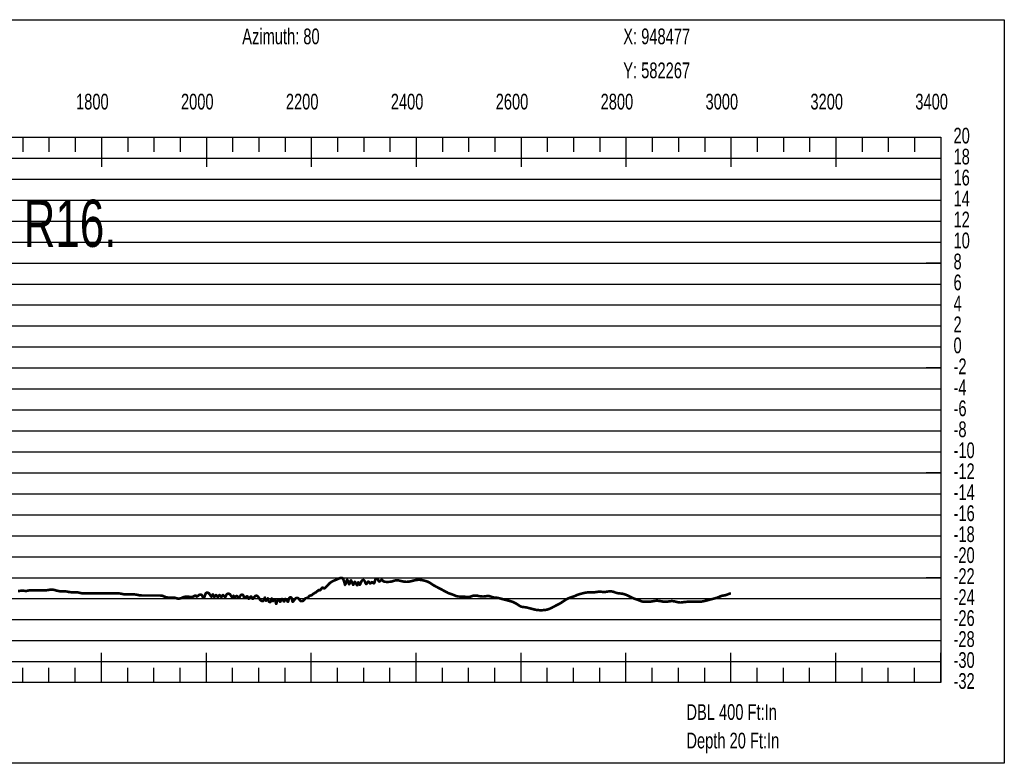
# Model space of a CAD drawing. Header units: inches. Extents: x 471865 to 538526, y 1054316 to 1102451.
# Tile 19 of 114: x 477907 to 479784, y 1074492 to 1075910. Entities that reach past the tile are written whole.
import ezdxf

# ---------------------------------------------------------------- set-up
doc = ezdxf.new("R2010")
doc.units = ezdxf.units.IN
doc.header["$MEASUREMENT"] = 0
for name, color, linetype in [('LABELS', 7, 'Continuous'), ('X_Gr1', 7, 'Continuous'), ('XSECTION', 7, 'Continuous')]:
    doc.layers.add(name, color=color, linetype=linetype)
doc.styles.get("Standard").update_dxf_attribs({"font": 'arial.ttf'})

msp = doc.modelspace()

# ---------------------------------------------------------------- linework, layer by layer
at = {"layer": 'X_Gr1', "color": 6, "linetype": 'Continuous', "lineweight": 18, "true_color": 0xff00ff, "transparency": 33554687, "const_width": 5}
msp.add_lwpolyline([(477903.7, 1074820.6), (477904.8, 1074820.6), (477905.9, 1074820.7), (477907.1, 1074820.8), (477908.2, 1074820.9), (477909.3, 1074821), (477910.4, 1074821.2), (477911.4, 1074821.2), (477912.4, 1074821.3), (477913.2, 1074821.2), (477913.9, 1074821.2), (477914.6, 1074821), (477915.3, 1074820.9), (477915.9, 1074820.8), (477916.5, 1074820.7), (477917.2, 1074820.6), (477917.9, 1074820.6), (477918.6, 1074820.6), (477919.5, 1074820.7), (477920.3, 1074820.8), (477921.2, 1074821), (477922.2, 1074821.1), (477923.2, 1074821.3), (477924.1, 1074821.5), (477925.1, 1074821.6), (477926.1, 1074821.7), (477927, 1074821.8), (477928, 1074821.8), (477928.9, 1074821.9), (477929.8, 1074821.9), (477930.8, 1074821.9), (477931.7, 1074821.9), (477932.6, 1074821.9), (477933.5, 1074821.9), (477934.3, 1074821.9), (477935.2, 1074821.9), (477936.1, 1074821.9), (477936.9, 1074821.9), (477937.8, 1074821.9), (477938.6, 1074821.9), (477939.5, 1074821.9), (477940.3, 1074821.9), (477941.2, 1074821.9), (477942, 1074821.9), (477942.9, 1074821.9), (477943.7, 1074821.9), (477944.6, 1074821.9), (477945.4, 1074821.9), (477946.3, 1074821.9), (477947.2, 1074821.9), (477948, 1074821.9), (477948.9, 1074821.9), (477949.8, 1074821.9), (477950.7, 1074821.9), (477951.6, 1074821.9), (477952.5, 1074821.9), (477953.4, 1074821.9), (477954.3, 1074821.9), (477955.1, 1074821.9), (477956, 1074821.9), (477956.9, 1074822), (477957.8, 1074822), (477958.7, 1074822.1), (477959.6, 1074822.1), (477960.5, 1074822.3), (477961.4, 1074822.4), (477962.2, 1074822.6), (477963.1, 1074822.7), (477964, 1074822.9), (477964.8, 1074823), (477965.7, 1074823.1), (477966.6, 1074823.2), (477967.5, 1074823.3), (477968.4, 1074823.2), (477969.3, 1074823.1), (477970.2, 1074823), (477971.1, 1074822.8), (477972, 1074822.6), (477972.9, 1074822.4), (477973.8, 1074822.2), (477974.7, 1074821.9), (477975.6, 1074821.7), (477976.5, 1074821.4), (477977.3, 1074821.2), (477978.2, 1074821), (477979.1, 1074820.8), (477979.9, 1074820.6), (477980.8, 1074820.4), (477981.6, 1074820.3), (477982.5, 1074820.1), (477983.3, 1074820.1), (477984.1, 1074820), (477984.9, 1074820), (477985.8, 1074819.9), (477986.6, 1074819.9), (477987.4, 1074819.9), (477988.2, 1074819.9), (477989.1, 1074819.9), (477989.9, 1074819.9), (477990.8, 1074819.9), (477991.7, 1074819.9), (477992.6, 1074819.8), (477993.5, 1074819.8), (477994.4, 1074819.7), (477995.3, 1074819.6), (477996.2, 1074819.5), (477997.2, 1074819.3), (477998.1, 1074819.1), (477999.1, 1074818.9), (478000.2, 1074818.7), (478001.3, 1074818.6), (478002.4, 1074818.4), (478003.6, 1074818.3), (478004.8, 1074818.1), (478006.1, 1074818.1), (478007.4, 1074818), (478008.6, 1074818), (478009.9, 1074817.9), (478011.1, 1074817.9), (478012.2, 1074817.9), (478013.2, 1074817.9), (478014.1, 1074817.9), (478014.8, 1074817.9), (478015.6, 1074817.9), (478016.2, 1074817.9), (478016.8, 1074817.8), (478017.4, 1074817.8), (478018, 1074817.7), (478018.6, 1074817.6), (478019.2, 1074817.5), (478019.9, 1074817.3), (478020.6, 1074817.1), (478021.3, 1074816.9), (478022.1, 1074816.7), (478022.9, 1074816.6), (478023.7, 1074816.4), (478024.5, 1074816.3), (478025.3, 1074816.1), (478026.1, 1074816.1), (478026.9, 1074816), (478027.8, 1074816), (478028.6, 1074815.9), (478029.5, 1074815.9), (478030.3, 1074815.9), (478031.2, 1074815.9), (478032.1, 1074815.9), (478033, 1074815.9), (478033.9, 1074815.9), (478034.8, 1074815.9), (478035.8, 1074815.9), (478036.7, 1074815.9), (478037.7, 1074815.9), (478038.7, 1074815.9), (478039.7, 1074815.9), (478040.7, 1074815.9), (478041.7, 1074815.9), (478042.7, 1074815.9), (478043.8, 1074815.9), (478044.8, 1074815.9), (478045.8, 1074815.9), (478046.8, 1074815.9), (478047.8, 1074815.9), (478048.8, 1074815.9), (478049.8, 1074815.9), (478050.8, 1074815.9), (478051.7, 1074815.9), (478052.7, 1074815.9), (478053.6, 1074815.9), (478054.5, 1074815.9), (478055.4, 1074815.9), (478056.2, 1074815.9), (478057.1, 1074815.9), (478057.9, 1074815.9), (478058.8, 1074815.9), (478059.6, 1074815.9), (478060.4, 1074815.9), (478061.2, 1074815.9), (478062, 1074815.9), (478062.8, 1074815.9), (478063.6, 1074815.9), (478064.5, 1074815.9), (478065.3, 1074815.9), (478066.1, 1074815.9), (478067, 1074815.9), (478067.9, 1074815.9), (478068.8, 1074815.9), (478069.7, 1074815.9), (478070.6, 1074815.9), (478071.6, 1074815.9), (478072.7, 1074815.9), (478073.8, 1074815.9), (478074.9, 1074815.9), (478076.1, 1074815.9), (478077.5, 1074815.9), (478078.8, 1074815.9), (478080.2, 1074815.9), (478081.6, 1074815.9), (478082.9, 1074815.9), (478084.2, 1074815.9), (478085.4, 1074815.9), (478086.5, 1074815.9), (478087.5, 1074815.9), (478088.4, 1074815.9), (478089.1, 1074815.9), (478089.8, 1074815.9), (478090.5, 1074815.9), (478091.1, 1074815.9), (478091.8, 1074815.9), (478092.4, 1074815.9), (478093.1, 1074815.9), (478093.8, 1074815.9), (478094.6, 1074815.9), (478095.3, 1074815.9), (478096.1, 1074815.8), (478096.9, 1074815.8), (478097.7, 1074815.7), (478098.6, 1074815.6), (478099.4, 1074815.5), (478100.2, 1074815.3), (478101, 1074815.1), (478101.8, 1074814.9), (478102.7, 1074814.7), (478103.5, 1074814.6), (478104.3, 1074814.4), (478105.2, 1074814.3), (478106, 1074814.1), (478106.9, 1074814.1), (478107.8, 1074814), (478108.8, 1074814), (478109.7, 1074813.9), (478110.8, 1074813.9), (478111.9, 1074813.9), (478113, 1074813.9), (478114.3, 1074813.9), (478115.6, 1074813.9), (478116.9, 1074813.9), (478118.2, 1074813.9), (478119.5, 1074813.9), (478120.7, 1074813.9), (478121.8, 1074813.9), (478122.9, 1074813.9), (478123.8, 1074813.9), (478124.7, 1074813.9), (478125.4, 1074813.9), (478126.1, 1074813.9), (478126.8, 1074813.8), (478127.4, 1074813.8), (478128.1, 1074813.7), (478128.7, 1074813.6), (478129.5, 1074813.5), (478130.2, 1074813.3), (478131.1, 1074813.1), (478131.9, 1074812.9), (478132.8, 1074812.7), (478133.7, 1074812.6), (478134.5, 1074812.4), (478135.5, 1074812.3), (478136.4, 1074812.1), (478137.3, 1074812.1), (478138.2, 1074812), (478139, 1074812), (478139.9, 1074811.9), (478140.8, 1074811.9), (478141.7, 1074811.9), (478142.6, 1074811.9), (478143.5, 1074811.9), (478144.3, 1074811.9), (478145.2, 1074811.9), (478146.1, 1074811.9), (478146.9, 1074811.9), (478147.8, 1074811.9), (478148.7, 1074811.9), (478149.6, 1074811.9), (478150.4, 1074811.9), (478151.3, 1074811.9), (478152.2, 1074811.9), (478153.1, 1074811.9), (478154, 1074811.9), (478154.9, 1074811.9), (478155.8, 1074811.9), (478156.8, 1074811.9), (478157.7, 1074811.9), (478158.6, 1074811.9), (478159.6, 1074811.9), (478160.5, 1074811.9), (478161.5, 1074811.9), (478162.4, 1074811.9), (478163.3, 1074811.9), (478164.3, 1074811.9), (478165.2, 1074811.9), (478166.2, 1074811.9), (478167.1, 1074811.9), (478168.1, 1074811.9), (478169, 1074811.9), (478169.9, 1074811.9), (478170.8, 1074811.9), (478171.7, 1074811.9), (478172.7, 1074811.9), (478173.5, 1074811.9), (478174.4, 1074811.9), (478175.3, 1074811.8), (478176.2, 1074811.8), (478177.1, 1074811.6), (478177.9, 1074811.5), (478178.8, 1074811.3), (478179.6, 1074811), (478180.4, 1074810.7), (478181.3, 1074810.3), (478182.2, 1074809.9), (478183.1, 1074809.6), (478184, 1074809.2), (478185, 1074808.9), (478186, 1074808.6), (478187.1, 1074808.4), (478188.3, 1074808.2), (478189.4, 1074808.1), (478190.6, 1074808), (478191.8, 1074808), (478193, 1074807.9), (478194.2, 1074807.9), (478195.3, 1074807.9), (478196.4, 1074807.9), (478197.4, 1074807.9), (478198.4, 1074807.9), (478199.3, 1074807.9), (478200.2, 1074807.8), (478201, 1074807.8), (478201.7, 1074807.7), (478202.4, 1074807.6), (478203.1, 1074807.5), (478203.7, 1074807.3), (478204.3, 1074807.1), (478204.8, 1074806.9), (478205.4, 1074806.7), (478205.9, 1074806.6), (478206.5, 1074806.4), (478207.2, 1074806.3), (478207.8, 1074806.1), (478208.5, 1074806.1), (478209.3, 1074806), (478210.1, 1074806), (478210.9, 1074806.1), (478211.8, 1074806.2), (478212.6, 1074806.4), (478213.5, 1074806.6), (478214.3, 1074806.9), (478215.2, 1074807.2), (478216.1, 1074807.6), (478217, 1074807.9), (478217.8, 1074808.3), (478218.7, 1074808.7), (478219.7, 1074809), (478220.6, 1074809.3), (478221.5, 1074809.5), (478222.5, 1074809.6), (478223.5, 1074809.7), (478224.4, 1074809.8), (478225.4, 1074809.8), (478226.4, 1074809.8), (478227.4, 1074809.7), (478228.4, 1074809.6), (478229.4, 1074809.5), (478230.4, 1074809.3), (478231.4, 1074809.2), (478232.4, 1074809), (478233.4, 1074809), (478234.3, 1074809), (478235.2, 1074809.1), (478236.1, 1074809.3), (478237, 1074809.6), (478237.8, 1074810), (478238.6, 1074810.4), (478239.3, 1074810.8), (478239.9, 1074811.3), (478240.6, 1074811.6), (478241.1, 1074811.8), (478241.6, 1074811.9), (478242, 1074811.8), (478242.4, 1074811.6), (478242.7, 1074811.3), (478243, 1074810.9), (478243.3, 1074810.6), (478243.6, 1074810.2), (478243.9, 1074810), (478244.3, 1074809.9), (478244.7, 1074810), (478245.2, 1074810.3), (478245.7, 1074810.6), (478246.2, 1074811), (478246.8, 1074811.5), (478247.4, 1074812), (478248, 1074812.5), (478248.7, 1074812.9), (478249.4, 1074813.3), (478250, 1074813.5), (478250.7, 1074813.6), (478251.4, 1074813.7), (478252, 1074813.6), (478252.6, 1074813.5), (478253.1, 1074813.3), (478253.6, 1074812.9), (478253.9, 1074812.5), (478254.3, 1074812), (478254.5, 1074811.5), (478254.8, 1074810.9), (478255, 1074810.4), (478255.2, 1074809.8), (478255.5, 1074809.3), (478255.8, 1074808.9), (478256.1, 1074808.6), (478256.5, 1074808.4), (478256.9, 1074808.3), (478257.3, 1074808.3), (478257.7, 1074808.4), (478258.1, 1074808.6), (478258.5, 1074809), (478258.9, 1074809.6), (478259.2, 1074810.3), (478259.5, 1074811.1), (478259.8, 1074812), (478260.1, 1074812.9), (478260.5, 1074813.9), (478260.8, 1074814.7), (478261.2, 1074815.6), (478261.7, 1074816.3), (478262.3, 1074816.8), (478262.9, 1074817.2), (478263.6, 1074817.4), (478264.4, 1074817.5), (478265.1, 1074817.3), (478265.9, 1074817.1), (478266.7, 1074816.6), (478267.4, 1074815.9), (478268.2, 1074815.1), (478268.8, 1074814.1), (478269.5, 1074813.1), (478270.1, 1074812.2), (478270.7, 1074811.3), (478271.2, 1074810.6), (478271.8, 1074810.1), (478272.2, 1074809.9), (478272.6, 1074810.1), (478273, 1074810.5), (478273.4, 1074811.2), (478273.7, 1074811.9), (478274, 1074812.7), (478274.3, 1074813.3), (478274.5, 1074813.8), (478274.8, 1074813.9), (478275.1, 1074813.8), (478275.4, 1074813.3), (478275.6, 1074812.6), (478275.9, 1074811.9), (478276.3, 1074811.1), (478276.6, 1074810.4), (478277, 1074809.9), (478277.4, 1074809.6), (478277.8, 1074809.6), (478278.2, 1074809.9), (478278.7, 1074810.4), (478279.2, 1074811), (478279.7, 1074811.6), (478280.2, 1074812.1), (478280.7, 1074812.4), (478281.1, 1074812.6), (478281.6, 1074812.4), (478282, 1074812.1), (478282.4, 1074811.5), (478282.8, 1074810.9), (478283.2, 1074810.3), (478283.6, 1074809.8), (478284, 1074809.4), (478284.3, 1074809.3), (478284.7, 1074809.4), (478285.1, 1074809.8), (478285.5, 1074810.3), (478285.9, 1074810.9), (478286.3, 1074811.5), (478286.7, 1074812.1), (478287.1, 1074812.4), (478287.5, 1074812.6), (478288, 1074812.4), (478288.4, 1074812.1), (478288.9, 1074811.5), (478289.4, 1074810.9), (478289.8, 1074810.3), (478290.3, 1074809.8), (478290.7, 1074809.4), (478291.1, 1074809.3), (478291.5, 1074809.4), (478291.9, 1074809.8), (478292.2, 1074810.3), (478292.6, 1074810.9), (478292.9, 1074811.5), (478293.3, 1074812.1), (478293.7, 1074812.4), (478294.2, 1074812.6), (478294.7, 1074812.4), (478295.2, 1074812.1), (478295.8, 1074811.5), (478296.3, 1074810.9), (478296.9, 1074810.3), (478297.4, 1074809.8), (478297.9, 1074809.4), (478298.4, 1074809.3), (478298.8, 1074809.4), (478299.2, 1074809.8), (478299.5, 1074810.4), (478299.9, 1074811.1), (478300.2, 1074811.9), (478300.6, 1074812.8), (478301, 1074813.6), (478301.5, 1074814.3), (478302.1, 1074814.8), (478302.8, 1074815.2), (478303.5, 1074815.4), (478304.2, 1074815.5), (478305, 1074815.4), (478305.7, 1074815.2), (478306.5, 1074814.8), (478307.2, 1074814.3), (478307.9, 1074813.6), (478308.5, 1074812.8), (478309.1, 1074811.9), (478309.6, 1074811.1), (478310.1, 1074810.3), (478310.6, 1074809.7), (478311.1, 1074809.2), (478311.5, 1074808.9), (478311.9, 1074808.9), (478312.3, 1074809.1), (478312.7, 1074809.5), (478313.1, 1074810), (478313.5, 1074810.4), (478313.8, 1074810.8), (478314.1, 1074811.1), (478314.4, 1074811.3), (478314.7, 1074811.1), (478314.9, 1074810.8), (478315.1, 1074810.4), (478315.4, 1074809.9), (478315.6, 1074809.4), (478315.9, 1074809), (478316.2, 1074808.7), (478316.6, 1074808.6), (478317, 1074808.7), (478317.5, 1074809), (478318, 1074809.4), (478318.6, 1074809.9), (478319.1, 1074810.3), (478319.7, 1074810.7), (478320.3, 1074810.9), (478320.8, 1074810.9), (478321.4, 1074810.7), (478321.9, 1074810.2), (478322.4, 1074809.6), (478322.9, 1074809), (478323.3, 1074808.3), (478323.8, 1074807.8), (478324.2, 1074807.4), (478324.6, 1074807.3), (478324.9, 1074807.4), (478325.3, 1074807.8), (478325.7, 1074808.4), (478326.1, 1074809.1), (478326.5, 1074809.9), (478326.9, 1074810.8), (478327.4, 1074811.6), (478327.9, 1074812.3), (478328.5, 1074812.8), (478329.2, 1074813.2), (478329.8, 1074813.4), (478330.5, 1074813.5), (478331.1, 1074813.4), (478331.8, 1074813.2), (478332.3, 1074812.8), (478332.8, 1074812.3), (478333.2, 1074811.6), (478333.5, 1074810.8), (478333.7, 1074809.9), (478333.9, 1074809.1), (478334.2, 1074808.4), (478334.4, 1074807.8), (478334.8, 1074807.4), (478335.2, 1074807.3), (478335.7, 1074807.4), (478336.3, 1074807.8), (478336.9, 1074808.3), (478337.6, 1074808.9), (478338.3, 1074809.5), (478339, 1074809.9), (478339.6, 1074810.2), (478340.2, 1074810.3), (478340.7, 1074810), (478341.1, 1074809.4), (478341.5, 1074808.7), (478341.9, 1074808), (478342.2, 1074807.2), (478342.5, 1074806.6), (478342.9, 1074806.1), (478343.3, 1074805.9), (478343.8, 1074806.1), (478344.3, 1074806.5), (478344.8, 1074807.2), (478345.4, 1074807.9), (478346, 1074808.7), (478346.6, 1074809.3), (478347.1, 1074809.8), (478347.6, 1074809.9), (478348.1, 1074809.8), (478348.5, 1074809.3), (478348.9, 1074808.6), (478349.3, 1074807.9), (478349.7, 1074807.1), (478350, 1074806.4), (478350.4, 1074805.9), (478350.8, 1074805.6), (478351.2, 1074805.6), (478351.7, 1074805.9), (478352.1, 1074806.5), (478352.6, 1074807.2), (478353.2, 1074808), (478353.7, 1074808.8), (478354.3, 1074809.6), (478355, 1074810.3), (478355.6, 1074810.8), (478356.3, 1074811.2), (478357, 1074811.4), (478357.7, 1074811.5), (478358.4, 1074811.4), (478359.1, 1074811.2), (478359.8, 1074810.8), (478360.5, 1074810.3), (478361.1, 1074809.6), (478361.7, 1074808.7), (478362.3, 1074807.8), (478362.9, 1074806.9), (478363.5, 1074805.9), (478364.2, 1074805), (478364.8, 1074804.1), (478365.6, 1074803.3), (478366.3, 1074802.6), (478367.1, 1074802), (478367.9, 1074801.6), (478368.8, 1074801.4), (478369.6, 1074801.3), (478370.3, 1074801.4), (478371, 1074801.7), (478371.6, 1074802.3), (478372.1, 1074803), (478372.5, 1074803.8), (478372.8, 1074804.8), (478373.1, 1074805.7), (478373.4, 1074806.5), (478373.5, 1074807.1), (478373.7, 1074807.5), (478373.9, 1074807.6), (478374.1, 1074807.3), (478374.3, 1074806.7), (478374.5, 1074805.8), (478374.7, 1074804.9), (478375, 1074804), (478375.3, 1074803.2), (478375.7, 1074802.6), (478376.1, 1074802.3), (478376.5, 1074802.3), (478377, 1074802.7), (478377.5, 1074803.3), (478378, 1074804), (478378.5, 1074804.8), (478378.9, 1074805.4), (478379.4, 1074806), (478379.7, 1074806.3), (478380, 1074806.2), (478380.2, 1074805.9), (478380.4, 1074805.4), (478380.5, 1074804.6), (478380.7, 1074803.8), (478380.9, 1074802.9), (478381.1, 1074802.1), (478381.4, 1074801.3), (478381.7, 1074800.6), (478382.2, 1074800), (478382.6, 1074799.6), (478383.1, 1074799.4), (478383.6, 1074799.3), (478384.1, 1074799.4), (478384.6, 1074799.7), (478385, 1074800.3), (478385.4, 1074801), (478385.8, 1074801.8), (478386.1, 1074802.8), (478386.3, 1074803.7), (478386.6, 1074804.6), (478386.8, 1074805.3), (478387, 1074805.7), (478387.2, 1074805.9), (478387.4, 1074805.8), (478387.6, 1074805.3), (478387.8, 1074804.6), (478388, 1074803.9), (478388.3, 1074803.1), (478388.6, 1074802.4), (478388.9, 1074801.9), (478389.3, 1074801.6), (478389.7, 1074801.6), (478390.2, 1074801.9), (478390.7, 1074802.4), (478391.2, 1074802.9), (478391.8, 1074803.4), (478392.3, 1074803.8), (478392.8, 1074804), (478393.2, 1074803.9), (478393.6, 1074803.5), (478393.9, 1074802.8), (478394.2, 1074801.9), (478394.5, 1074800.8), (478394.7, 1074799.7), (478394.9, 1074798.6), (478395.1, 1074797.7), (478395.3, 1074796.9), (478395.4, 1074796.4), (478395.6, 1074796.2), (478395.7, 1074796.2), (478395.9, 1074796.4), (478396.1, 1074796.8), (478396.3, 1074797.4), (478396.5, 1074798.1), (478396.8, 1074798.9), (478397.1, 1074799.8), (478397.5, 1074800.8), (478397.9, 1074801.7), (478398.3, 1074802.6), (478398.7, 1074803.3), (478399.1, 1074803.9), (478399.6, 1074804.2), (478400, 1074804.3), (478400.5, 1074804), (478401, 1074803.4), (478401.4, 1074802.8), (478401.8, 1074802), (478402.2, 1074801.3), (478402.7, 1074800.7), (478403.1, 1074800.3), (478403.4, 1074800.3), (478403.8, 1074800.6), (478404.2, 1074801.2), (478404.5, 1074802), (478404.9, 1074802.9), (478405.2, 1074803.8), (478405.6, 1074804.5), (478406, 1074805.1), (478406.5, 1074805.3), (478407, 1074805.1), (478407.5, 1074804.5), (478408.1, 1074803.8), (478408.6, 1074802.9), (478409.1, 1074802.1), (478409.7, 1074801.3), (478410.1, 1074800.8), (478410.6, 1074800.6), (478410.9, 1074800.8), (478411.3, 1074801.3), (478411.6, 1074802.1), (478411.9, 1074802.9), (478412.2, 1074803.8), (478412.5, 1074804.5), (478412.9, 1074805.1), (478413.3, 1074805.3), (478413.8, 1074805.1), (478414.4, 1074804.5), (478415, 1074803.8), (478415.6, 1074802.9), (478416.2, 1074802), (478416.8, 1074801.2), (478417.3, 1074800.6), (478417.8, 1074800.3), (478418.2, 1074800.3), (478418.5, 1074800.7), (478418.7, 1074801.4), (478419, 1074802.3), (478419.2, 1074803.2), (478419.5, 1074804.3), (478419.8, 1074805.3), (478420.2, 1074806.3), (478420.7, 1074807.1), (478421.3, 1074807.7), (478421.9, 1074808.1), (478422.5, 1074808.4), (478423.1, 1074808.4), (478423.7, 1074808.3), (478424.3, 1074807.9), (478424.8, 1074807.3), (478425.2, 1074806.4), (478425.5, 1074805.4), (478425.7, 1074804.3), (478426, 1074803.1), (478426.2, 1074802.1), (478426.5, 1074801.2), (478426.8, 1074800.6), (478427.1, 1074800.3), (478427.5, 1074800.3), (478428.1, 1074800.7), (478428.7, 1074801.4), (478429.3, 1074802.2), (478430, 1074803.2), (478430.7, 1074804.1), (478431.5, 1074805.1), (478432.3, 1074805.9), (478433, 1074806.6), (478433.8, 1074807.1), (478434.6, 1074807.4), (478435.3, 1074807.5), (478436, 1074807.5), (478436.7, 1074807.3), (478437.3, 1074807), (478437.9, 1074806.6), (478438.5, 1074806), (478439, 1074805.4), (478439.5, 1074804.7), (478439.9, 1074804), (478440.4, 1074803.3), (478440.9, 1074802.6), (478441.5, 1074802), (478442.1, 1074801.6), (478442.8, 1074801.3), (478443.5, 1074801.1), (478444.2, 1074801.1), (478445, 1074801.2), (478445.8, 1074801.4), (478446.6, 1074801.7), (478447.3, 1074802.1), (478447.9, 1074802.6), (478448.5, 1074803.1), (478449, 1074803.7), (478449.5, 1074804.3), (478450, 1074804.8), (478450.4, 1074805.4), (478450.8, 1074805.9), (478451.2, 1074806.3), (478451.7, 1074806.6), (478452.2, 1074806.8), (478452.7, 1074806.9), (478453.2, 1074806.9), (478453.7, 1074806.9), (478454.2, 1074806.9), (478454.7, 1074807), (478455.2, 1074807.1), (478455.6, 1074807.3), (478456, 1074807.6), (478456.4, 1074808), (478456.7, 1074808.4), (478457, 1074809), (478457.3, 1074809.5), (478457.7, 1074810), (478458.1, 1074810.5), (478458.5, 1074810.9), (478459, 1074811.3), (478459.6, 1074811.5), (478460.2, 1074811.7), (478460.8, 1074811.8), (478461.4, 1074812), (478462, 1074812), (478462.5, 1074812.1), (478463, 1074812.3), (478463.3, 1074812.4), (478463.6, 1074812.6), (478463.9, 1074812.8), (478464.1, 1074813), (478464.4, 1074813.3), (478464.6, 1074813.6), (478464.9, 1074813.9), (478465.3, 1074814.3), (478465.8, 1074814.6), (478466.4, 1074815.1), (478467, 1074815.5), (478467.7, 1074815.9), (478468.3, 1074816.3), (478469, 1074816.6), (478469.5, 1074817), (478470, 1074817.3), (478470.4, 1074817.5), (478470.8, 1074817.7), (478471.1, 1074817.8), (478471.3, 1074818), (478471.6, 1074818.1), (478471.9, 1074818.3), (478472.2, 1074818.6), (478472.6, 1074818.9), (478473, 1074819.3), (478473.6, 1074819.8), (478474.2, 1074820.3), (478474.8, 1074820.8), (478475.4, 1074821.3), (478476, 1074821.7), (478476.6, 1074822.1), (478477.1, 1074822.3), (478477.5, 1074822.3), (478477.9, 1074822.3), (478478.3, 1074822.1), (478478.6, 1074822), (478478.9, 1074821.9), (478479.2, 1074821.9), (478479.5, 1074822), (478479.9, 1074822.3), (478480.3, 1074822.7), (478480.8, 1074823.4), (478481.2, 1074824.1), (478481.8, 1074824.8), (478482.3, 1074825.6), (478482.8, 1074826.2), (478483.3, 1074826.7), (478483.8, 1074826.9), (478484.3, 1074826.9), (478484.8, 1074826.7), (478485.3, 1074826.4), (478485.8, 1074826), (478486.3, 1074825.7), (478486.9, 1074825.6), (478487.6, 1074825.6), (478488.4, 1074825.9), (478489.3, 1074826.6), (478490.3, 1074827.6), (478491.4, 1074828.8), (478492.6, 1074830.2), (478493.9, 1074831.6), (478495.3, 1074833.1), (478496.7, 1074834.6), (478498.2, 1074835.9), (478499.8, 1074837.1), (478501.4, 1074838.1), (478503, 1074839), (478504.7, 1074839.8), (478506.3, 1074840.5), (478508, 1074841.2), (478509.7, 1074841.9), (478511.4, 1074842.6), (478513, 1074843.4), (478514.7, 1074844.1), (478516.2, 1074844.8), (478517.7, 1074845.3), (478519.1, 1074845.6), (478520.4, 1074845.5), (478521.6, 1074845.1), (478522.6, 1074844.3), (478523.5, 1074842.9), (478524.2, 1074841.2), (478524.8, 1074839.2), (478525.4, 1074837.3), (478525.9, 1074835.5), (478526.3, 1074834), (478526.7, 1074833), (478527.1, 1074832.6), (478527.5, 1074833), (478528, 1074834), (478528.4, 1074835.4), (478528.9, 1074837), (478529.4, 1074838.6), (478529.9, 1074840), (478530.4, 1074841.1), (478530.9, 1074841.6), (478531.4, 1074841.4), (478531.9, 1074840.5), (478532.4, 1074839.3), (478532.9, 1074837.8), (478533.3, 1074836.4), (478533.8, 1074835), (478534.3, 1074834), (478534.7, 1074833.6), (478535.1, 1074833.8), (478535.5, 1074834.5), (478535.9, 1074835.7), (478536.3, 1074837), (478536.8, 1074838.3), (478537.2, 1074839.5), (478537.6, 1074840.3), (478538.1, 1074840.6), (478538.6, 1074840.3), (478539.2, 1074839.4), (478539.7, 1074838.2), (478540.3, 1074836.8), (478540.8, 1074835.4), (478541.4, 1074834.1), (478541.9, 1074833.1), (478542.3, 1074832.6), (478542.7, 1074832.6), (478543.1, 1074833.1), (478543.5, 1074834), (478543.9, 1074835), (478544.2, 1074836.1), (478544.6, 1074837), (478545, 1074837.7), (478545.5, 1074837.9), (478546, 1074837.7), (478546.6, 1074837), (478547.2, 1074836), (478547.8, 1074834.9), (478548.4, 1074833.7), (478549, 1074832.7), (478549.5, 1074832), (478549.9, 1074831.6), (478550.3, 1074831.7), (478550.7, 1074832.2), (478550.9, 1074833), (478551.2, 1074834), (478551.4, 1074835), (478551.6, 1074835.9), (478551.8, 1074836.6), (478552.1, 1074836.9), (478552.4, 1074836.8), (478552.7, 1074836.4), (478553, 1074835.7), (478553.4, 1074834.9), (478553.8, 1074834.1), (478554.1, 1074833.3), (478554.5, 1074832.8), (478554.9, 1074832.6), (478555.4, 1074832.8), (478555.8, 1074833.4), (478556.2, 1074834.2), (478556.6, 1074835.2), (478557.1, 1074836.4), (478557.6, 1074837.5), (478558.1, 1074838.6), (478558.7, 1074839.6), (478559.3, 1074840.4), (478560, 1074840.9), (478560.6, 1074841.2), (478561.3, 1074841.4), (478562, 1074841.3), (478562.7, 1074841), (478563.3, 1074840.6), (478563.9, 1074839.9), (478564.4, 1074839.1), (478564.9, 1074838.1), (478565.3, 1074837.1), (478565.7, 1074836.2), (478566.1, 1074835.3), (478566.5, 1074834.6), (478566.9, 1074834.1), (478567.3, 1074833.9), (478567.7, 1074834.1), (478568.2, 1074834.6), (478568.6, 1074835.2), (478569.1, 1074836), (478569.5, 1074836.7), (478570, 1074837.4), (478570.5, 1074838), (478571, 1074838.3), (478571.5, 1074838.2), (478572, 1074837.9), (478572.5, 1074837.4), (478573, 1074836.8), (478573.4, 1074836.2), (478573.9, 1074835.6), (478574.3, 1074835.2), (478574.8, 1074834.9), (478575.1, 1074834.9), (478575.5, 1074835.1), (478575.9, 1074835.5), (478576.3, 1074836), (478576.7, 1074836.4), (478577.1, 1074836.8), (478577.5, 1074837.1), (478578, 1074837.3), (478578.5, 1074837.1), (478579.1, 1074836.9), (478579.7, 1074836.4), (478580.2, 1074836), (478580.8, 1074835.6), (478581.3, 1074835.3), (478581.8, 1074835.2), (478582.3, 1074835.3), (478582.6, 1074835.7), (478582.9, 1074836.3), (478583.2, 1074837.1), (478583.4, 1074838.1), (478583.6, 1074839.1), (478583.9, 1074840.1), (478584.2, 1074841.1), (478584.6, 1074841.9), (478585.1, 1074842.6), (478585.7, 1074843.1), (478586.3, 1074843.4), (478586.9, 1074843.5), (478587.6, 1074843.5), (478588.2, 1074843.3), (478588.8, 1074843), (478589.3, 1074842.6), (478589.7, 1074842), (478590.1, 1074841.4), (478590.4, 1074840.7), (478590.7, 1074840.1), (478591, 1074839.5), (478591.3, 1074839), (478591.6, 1074838.7), (478592, 1074838.6), (478592.5, 1074838.7), (478593, 1074839), (478593.6, 1074839.5), (478594.2, 1074840), (478594.8, 1074840.5), (478595.4, 1074841), (478596, 1074841.4), (478596.5, 1074841.6), (478597, 1074841.6), (478597.4, 1074841.5), (478597.9, 1074841.2), (478598.3, 1074840.8), (478598.7, 1074840.3), (478599.2, 1074839.8), (478599.8, 1074839.3), (478600.4, 1074838.9), (478601.1, 1074838.6), (478601.9, 1074838.3), (478602.7, 1074838.2), (478603.6, 1074838), (478604.6, 1074838), (478605.6, 1074837.9), (478606.6, 1074837.9), (478607.7, 1074837.9), (478608.7, 1074837.9), (478609.7, 1074837.9), (478610.7, 1074838), (478611.8, 1074838), (478612.8, 1074838.1), (478613.8, 1074838.2), (478614.8, 1074838.4), (478615.9, 1074838.6), (478616.9, 1074838.9), (478617.9, 1074839.2), (478618.9, 1074839.5), (478619.9, 1074839.9), (478620.9, 1074840.2), (478622, 1074840.5), (478623, 1074840.8), (478624, 1074840.9), (478625, 1074841), (478626, 1074841), (478627, 1074840.9), (478628, 1074840.8), (478629.1, 1074840.6), (478630.1, 1074840.4), (478631.1, 1074840.2), (478632.1, 1074839.9), (478633.1, 1074839.7), (478634.2, 1074839.4), (478635.2, 1074839.2), (478636.2, 1074839), (478637.2, 1074838.8), (478638.2, 1074838.6), (478639.2, 1074838.4), (478640.2, 1074838.3), (478641.2, 1074838.1), (478642.2, 1074838.1), (478643.1, 1074838), (478644.1, 1074838), (478645.1, 1074838), (478646.1, 1074838.1), (478647, 1074838.1), (478648, 1074838.3), (478648.9, 1074838.4), (478649.9, 1074838.6), (478650.9, 1074838.8), (478651.8, 1074839), (478652.8, 1074839.2), (478653.8, 1074839.4), (478654.7, 1074839.7), (478655.7, 1074839.9), (478656.7, 1074840.2), (478657.6, 1074840.4), (478658.6, 1074840.7), (478659.6, 1074840.9), (478660.6, 1074841.1), (478661.6, 1074841.3), (478662.6, 1074841.5), (478663.6, 1074841.6), (478664.5, 1074841.7), (478665.5, 1074841.8), (478666.5, 1074841.8), (478667.5, 1074841.8), (478668.5, 1074841.8), (478669.5, 1074841.8), (478670.4, 1074841.7), (478671.4, 1074841.6), (478672.4, 1074841.5), (478673.4, 1074841.3), (478674.3, 1074841.1), (478675.3, 1074840.9), (478676.2, 1074840.7), (478677.2, 1074840.4), (478678.1, 1074840.2), (478679.1, 1074839.9), (478680, 1074839.7), (478681, 1074839.4), (478681.9, 1074839.1), (478682.9, 1074838.8), (478683.8, 1074838.5), (478684.8, 1074838.1), (478685.7, 1074837.7), (478686.6, 1074837.3), (478687.6, 1074836.7), (478688.6, 1074836.1), (478689.5, 1074835.5), (478690.5, 1074834.9), (478691.4, 1074834.2), (478692.4, 1074833.6), (478693.4, 1074832.9), (478694.4, 1074832.3), (478695.4, 1074831.6), (478696.4, 1074831.1), (478697.4, 1074830.5), (478698.3, 1074830), (478699.3, 1074829.4), (478700.3, 1074828.9), (478701.3, 1074828.4), (478702.3, 1074827.9), (478703.3, 1074827.4), (478704.2, 1074826.9), (478705.2, 1074826.4), (478706.2, 1074825.9), (478707.1, 1074825.4), (478708.1, 1074824.9), (478709, 1074824.4), (478709.9, 1074823.9), (478710.9, 1074823.4), (478711.8, 1074822.9), (478712.7, 1074822.4), (478713.7, 1074821.9), (478714.6, 1074821.4), (478715.5, 1074820.9), (478716.4, 1074820.4), (478717.3, 1074819.9), (478718.2, 1074819.4), (478719.2, 1074818.9), (478720.1, 1074818.4), (478721, 1074818), (478721.9, 1074817.5), (478722.8, 1074817.1), (478723.7, 1074816.6), (478724.7, 1074816.3), (478725.6, 1074815.9), (478726.5, 1074815.6), (478727.5, 1074815.2), (478728.4, 1074814.9), (478729.4, 1074814.6), (478730.4, 1074814.3), (478731.3, 1074814), (478732.3, 1074813.6), (478733.2, 1074813.2), (478734.2, 1074812.8), (478735.2, 1074812.4), (478736.1, 1074812), (478737.1, 1074811.6), (478738, 1074811.2), (478738.9, 1074810.9), (478739.9, 1074810.6), (478740.8, 1074810.4), (478741.7, 1074810.2), (478742.6, 1074810.1), (478743.5, 1074810), (478744.5, 1074810), (478745.4, 1074809.9), (478746.3, 1074809.9), (478747.2, 1074809.9), (478748.1, 1074809.9), (478749.1, 1074809.9), (478750, 1074809.9), (478750.9, 1074809.9), (478751.9, 1074809.8), (478752.8, 1074809.8), (478753.8, 1074809.7), (478754.8, 1074809.6), (478755.7, 1074809.5), (478756.7, 1074809.3), (478757.7, 1074809.1), (478758.7, 1074809), (478759.7, 1074808.9), (478760.7, 1074808.8), (478761.6, 1074808.8), (478762.6, 1074808.9), (478763.6, 1074809.1), (478764.6, 1074809.3), (478765.5, 1074809.6), (478766.5, 1074810), (478767.4, 1074810.3), (478768.4, 1074810.7), (478769.4, 1074811), (478770.3, 1074811.3), (478771.3, 1074811.5), (478772.3, 1074811.6), (478773.2, 1074811.7), (478774.2, 1074811.8), (478775.2, 1074811.8), (478776.1, 1074811.8), (478777.1, 1074811.7), (478778.1, 1074811.6), (478779, 1074811.5), (478780, 1074811.3), (478781, 1074811.1), (478781.9, 1074810.9), (478782.9, 1074810.7), (478783.9, 1074810.6), (478784.9, 1074810.4), (478785.8, 1074810.3), (478786.8, 1074810.1), (478787.8, 1074810.1), (478788.8, 1074810), (478789.7, 1074810), (478790.7, 1074810), (478791.7, 1074810.1), (478792.6, 1074810.1), (478793.6, 1074810.3), (478794.6, 1074810.4), (478795.5, 1074810.5), (478796.5, 1074810.7), (478797.4, 1074810.8), (478798.3, 1074810.9), (478799.3, 1074811), (478800.2, 1074811), (478801.1, 1074810.9), (478802.1, 1074810.8), (478803, 1074810.5), (478803.9, 1074810.2), (478804.9, 1074809.9), (478805.8, 1074809.5), (478806.7, 1074809.2), (478807.7, 1074808.9), (478808.6, 1074808.6), (478809.6, 1074808.4), (478810.5, 1074808.2), (478811.5, 1074808.1), (478812.5, 1074808), (478813.4, 1074807.9), (478814.4, 1074807.8), (478815.4, 1074807.7), (478816.4, 1074807.6), (478817.3, 1074807.5), (478818.3, 1074807.3), (478819.2, 1074807.1), (478820.2, 1074806.9), (478821.2, 1074806.7), (478822.1, 1074806.4), (478823.1, 1074806.2), (478824, 1074805.9), (478825, 1074805.7), (478825.9, 1074805.4), (478826.9, 1074805.2), (478827.8, 1074804.9), (478828.8, 1074804.7), (478829.7, 1074804.4), (478830.7, 1074804.2), (478831.6, 1074803.9), (478832.5, 1074803.7), (478833.5, 1074803.4), (478834.4, 1074803.2), (478835.4, 1074802.9), (478836.3, 1074802.7), (478837.2, 1074802.4), (478838.2, 1074802.2), (478839.1, 1074801.9), (478840, 1074801.7), (478841, 1074801.4), (478841.9, 1074801.2), (478842.9, 1074800.9), (478843.8, 1074800.6), (478844.8, 1074800.3), (478845.8, 1074800), (478846.7, 1074799.6), (478847.7, 1074799.2), (478848.7, 1074798.8), (478849.7, 1074798.3), (478850.6, 1074797.8), (478851.6, 1074797.3), (478852.6, 1074796.8), (478853.6, 1074796.2), (478854.6, 1074795.6), (478855.5, 1074795), (478856.5, 1074794.3), (478857.5, 1074793.6), (478858.4, 1074793), (478859.4, 1074792.4), (478860.3, 1074791.8), (478861.3, 1074791.3), (478862.3, 1074790.9), (478863.2, 1074790.6), (478864.2, 1074790.3), (478865.1, 1074790.2), (478866.1, 1074790), (478867, 1074789.9), (478868, 1074789.8), (478868.9, 1074789.7), (478869.9, 1074789.6), (478870.8, 1074789.5), (478871.8, 1074789.3), (478872.7, 1074789.1), (478873.7, 1074788.9), (478874.7, 1074788.7), (478875.6, 1074788.4), (478876.6, 1074788.2), (478877.5, 1074787.9), (478878.5, 1074787.7), (478879.5, 1074787.4), (478880.4, 1074787.2), (478881.4, 1074786.9), (478882.4, 1074786.7), (478883.3, 1074786.4), (478884.3, 1074786.2), (478885.3, 1074785.9), (478886.2, 1074785.7), (478887.2, 1074785.4), (478888.2, 1074785.2), (478889.2, 1074785), (478890.1, 1074784.8), (478891.1, 1074784.6), (478892, 1074784.4), (478893, 1074784.3), (478894, 1074784.1), (478894.9, 1074784.1), (478895.9, 1074784), (478896.8, 1074784), (478897.8, 1074783.9), (478898.7, 1074783.9), (478899.7, 1074783.9), (478900.7, 1074783.9), (478901.6, 1074783.9), (478902.6, 1074783.9), (478903.5, 1074783.9), (478904.5, 1074784), (478905.5, 1074784), (478906.4, 1074784.1), (478907.4, 1074784.1), (478908.4, 1074784.3), (478909.3, 1074784.4), (478910.3, 1074784.6), (478911.3, 1074784.8), (478912.2, 1074785), (478913.2, 1074785.3), (478914.1, 1074785.6), (478915.1, 1074785.9), (478916, 1074786.3), (478917, 1074786.6), (478917.9, 1074787.1), (478918.8, 1074787.5), (478919.8, 1074788), (478920.7, 1074788.4), (478921.6, 1074788.9), (478922.6, 1074789.4), (478923.5, 1074789.9), (478924.5, 1074790.4), (478925.4, 1074790.9), (478926.4, 1074791.4), (478927.4, 1074791.9), (478928.3, 1074792.4), (478929.3, 1074792.9), (478930.3, 1074793.4), (478931.3, 1074793.9), (478932.2, 1074794.4), (478933.2, 1074794.9), (478934.2, 1074795.4), (478935.2, 1074796), (478936.2, 1074796.5), (478937.2, 1074797.1), (478938.2, 1074797.6), (478939.1, 1074798.3), (478940.1, 1074798.9), (478941.1, 1074799.6), (478942.2, 1074800.2), (478943.2, 1074800.9), (478944.2, 1074801.6), (478945.2, 1074802.3), (478946.2, 1074803), (478947.2, 1074803.6), (478948.2, 1074804.2), (478949.2, 1074804.8), (478950.2, 1074805.3), (478951.2, 1074805.8), (478952.3, 1074806.3), (478953.3, 1074806.8), (478954.3, 1074807.2), (478955.2, 1074807.6), (478956.2, 1074808), (478957.2, 1074808.3), (478958.2, 1074808.6), (478959.2, 1074808.9), (478960.2, 1074809.2), (478961.1, 1074809.6), (478962.1, 1074809.9), (478963.1, 1074810.3), (478964.1, 1074810.6), (478965.1, 1074811.1), (478966.1, 1074811.5), (478967.1, 1074811.9), (478968.1, 1074812.4), (478969.1, 1074812.8), (478970.2, 1074813.2), (478971.2, 1074813.6), (478972.2, 1074814), (478973.2, 1074814.3), (478974.2, 1074814.6), (478975.2, 1074814.9), (478976.3, 1074815.2), (478977.3, 1074815.4), (478978.3, 1074815.7), (478979.3, 1074815.9), (478980.4, 1074816.2), (478981.4, 1074816.4), (478982.4, 1074816.7), (478983.4, 1074816.9), (478984.4, 1074817.1), (478985.5, 1074817.3), (478986.5, 1074817.5), (478987.5, 1074817.6), (478988.5, 1074817.7), (478989.5, 1074817.8), (478990.6, 1074817.8), (478991.6, 1074817.9), (478992.6, 1074817.9), (478993.6, 1074817.9), (478994.6, 1074817.9), (478995.7, 1074817.9), (478996.7, 1074817.9), (478997.7, 1074817.9), (478998.7, 1074817.9), (478999.8, 1074818), (479000.8, 1074818), (479001.8, 1074818.1), (479002.9, 1074818.1), (479003.9, 1074818.3), (479005, 1074818.4), (479006, 1074818.6), (479007.1, 1074818.7), (479008.1, 1074818.9), (479009.2, 1074819), (479010.2, 1074819.1), (479011.3, 1074819.2), (479012.3, 1074819.3), (479013.4, 1074819.2), (479014.4, 1074819.2), (479015.5, 1074819), (479016.5, 1074818.9), (479017.6, 1074818.8), (479018.6, 1074818.7), (479019.7, 1074818.6), (479020.7, 1074818.6), (479021.8, 1074818.6), (479022.9, 1074818.7), (479023.9, 1074818.8), (479025, 1074819), (479026, 1074819.1), (479027.1, 1074819.3), (479028.2, 1074819.5), (479029.2, 1074819.6), (479030.3, 1074819.7), (479031.3, 1074819.8), (479032.3, 1074819.8), (479033.4, 1074819.8), (479034.4, 1074819.7), (479035.4, 1074819.6), (479036.4, 1074819.5), (479037.4, 1074819.3), (479038.5, 1074819), (479039.4, 1074818.7), (479040.4, 1074818.3), (479041.4, 1074817.9), (479042.4, 1074817.6), (479043.4, 1074817.2), (479044.4, 1074816.9), (479045.4, 1074816.6), (479046.4, 1074816.4), (479047.5, 1074816.2), (479048.5, 1074816.1), (479049.5, 1074816), (479050.5, 1074815.9), (479051.5, 1074815.8), (479052.6, 1074815.7), (479053.6, 1074815.6), (479054.6, 1074815.5), (479055.6, 1074815.3), (479056.6, 1074815.1), (479057.6, 1074814.8), (479058.7, 1074814.6), (479059.7, 1074814.3), (479060.7, 1074814), (479061.7, 1074813.6), (479062.7, 1074813.2), (479063.7, 1074812.8), (479064.7, 1074812.3), (479065.7, 1074811.9), (479066.7, 1074811.4), (479067.7, 1074810.9), (479068.7, 1074810.4), (479069.7, 1074809.9), (479070.7, 1074809.4), (479071.7, 1074808.9), (479072.7, 1074808.4), (479073.6, 1074808), (479074.6, 1074807.5), (479075.6, 1074807.1), (479076.6, 1074806.6), (479077.5, 1074806.3), (479078.5, 1074805.9), (479079.5, 1074805.6), (479080.4, 1074805.2), (479081.4, 1074804.9), (479082.3, 1074804.6), (479083.3, 1074804.3), (479084.3, 1074804), (479085.3, 1074803.6), (479086.2, 1074803.2), (479087.2, 1074802.8), (479088.2, 1074802.4), (479089.2, 1074802), (479090.2, 1074801.6), (479091.2, 1074801.2), (479092.2, 1074800.9), (479093.2, 1074800.6), (479094.2, 1074800.4), (479095.2, 1074800.2), (479096.2, 1074800.1), (479097.2, 1074800), (479098.2, 1074800), (479099.2, 1074799.9), (479100.2, 1074799.9), (479101.2, 1074799.9), (479102.2, 1074799.9), (479103.3, 1074799.9), (479104.3, 1074799.9), (479105.3, 1074800), (479106.3, 1074800), (479107.3, 1074800.1), (479108.3, 1074800.1), (479109.3, 1074800.3), (479110.3, 1074800.4), (479111.3, 1074800.6), (479112.3, 1074800.7), (479113.3, 1074800.9), (479114.3, 1074801.1), (479115.3, 1074801.3), (479116.3, 1074801.5), (479117.3, 1074801.6), (479118.2, 1074801.7), (479119.2, 1074801.8), (479120.2, 1074801.8), (479121.3, 1074801.8), (479122.3, 1074801.8), (479123.3, 1074801.8), (479124.3, 1074801.7), (479125.3, 1074801.6), (479126.3, 1074801.5), (479127.4, 1074801.3), (479128.4, 1074801.1), (479129.4, 1074800.9), (479130.5, 1074800.7), (479131.5, 1074800.6), (479132.5, 1074800.4), (479133.5, 1074800.3), (479134.6, 1074800.1), (479135.6, 1074800.1), (479136.6, 1074800), (479137.6, 1074800), (479138.7, 1074800), (479139.7, 1074800.1), (479140.7, 1074800.1), (479141.7, 1074800.3), (479142.7, 1074800.4), (479143.7, 1074800.6), (479144.8, 1074800.7), (479145.8, 1074800.9), (479146.8, 1074801), (479147.8, 1074801.1), (479148.9, 1074801.2), (479149.9, 1074801.3), (479150.9, 1074801.2), (479152, 1074801.1), (479153, 1074801), (479154, 1074800.8), (479155.1, 1074800.6), (479156.1, 1074800.4), (479157.1, 1074800.2), (479158.2, 1074799.9), (479159.2, 1074799.7), (479160.2, 1074799.4), (479161.2, 1074799.2), (479162.2, 1074799), (479163.2, 1074798.8), (479164.2, 1074798.7), (479165.2, 1074798.6), (479166.2, 1074798.6), (479167.2, 1074798.6), (479168.2, 1074798.7), (479169.2, 1074798.8), (479170.2, 1074799), (479171.2, 1074799.1), (479172.2, 1074799.3), (479173.2, 1074799.5), (479174.3, 1074799.6), (479175.3, 1074799.7), (479176.3, 1074799.8), (479177.3, 1074799.8), (479178.3, 1074799.9), (479179.3, 1074799.9), (479180.3, 1074799.9), (479181.3, 1074799.9), (479182.4, 1074799.9), (479183.4, 1074799.9), (479184.4, 1074799.9), (479185.5, 1074799.9), (479186.5, 1074799.9), (479187.5, 1074799.9), (479188.5, 1074799.9), (479189.6, 1074799.9), (479190.6, 1074799.9), (479191.6, 1074799.9), (479192.6, 1074799.9), (479193.6, 1074799.9), (479194.6, 1074799.9), (479195.6, 1074799.9), (479196.6, 1074799.9), (479197.5, 1074799.9), (479198.5, 1074799.9), (479199.5, 1074799.9), (479200.5, 1074799.9), (479201.4, 1074799.9), (479202.4, 1074800), (479203.4, 1074800), (479204.3, 1074800.1), (479205.3, 1074800.1), (479206.3, 1074800.3), (479207.2, 1074800.4), (479208.2, 1074800.6), (479209.2, 1074800.8), (479210.2, 1074801), (479211.2, 1074801.2), (479212.2, 1074801.4), (479213.2, 1074801.7), (479214.1, 1074801.9), (479215.1, 1074802.2), (479216.1, 1074802.4), (479217.1, 1074802.7), (479218.1, 1074802.9), (479219.1, 1074803.2), (479220, 1074803.4), (479221, 1074803.7), (479222, 1074803.9), (479223, 1074804.2), (479224, 1074804.4), (479225, 1074804.7), (479225.9, 1074804.9), (479226.9, 1074805.2), (479227.9, 1074805.4), (479228.9, 1074805.7), (479229.9, 1074805.9), (479230.9, 1074806.2), (479231.8, 1074806.4), (479232.8, 1074806.7), (479233.8, 1074807), (479234.8, 1074807.3), (479235.7, 1074807.6), (479236.7, 1074807.9), (479237.7, 1074808.3), (479238.6, 1074808.6), (479239.6, 1074809.1), (479240.5, 1074809.5), (479241.5, 1074809.9), (479242.4, 1074810.3), (479243.4, 1074810.6), (479244.3, 1074811), (479245.3, 1074811.3), (479246.2, 1074811.5), (479247.2, 1074811.7), (479248.1, 1074811.8), (479249.1, 1074812), (479250.1, 1074812.1), (479251.2, 1074812.3), (479252.2, 1074812.6), (479253.4, 1074812.9), (479254.5, 1074813.3), (479255.8, 1074813.8), (479257, 1074814.3), (479258.2, 1074814.8), (479259.4, 1074815.2), (479260.5, 1074815.6), (479261.6, 1074815.8), (479262.5, 1074815.9)], dxfattribs=at)
at = {"layer": 'XSECTION', "color": 18, "linetype": 'Continuous', "true_color": 0x000000}
for points in [[(476141.3, 1075909.9), (479783.7, 1075909.9), (479783.7, 1074491.9), (476141.3, 1074491.9), (476141.3, 1075909.9)], [(476262.5, 1075685.9), (479662.5, 1075685.9), (479662.5, 1074645.9), (476262.5, 1074645.9), (476262.5, 1075685.9)], [(477912.5, 1075685.9), (477912.5, 1075657.9)], [(477962.5, 1075685.9), (477962.5, 1075657.9)], [(478012.5, 1075685.9), (478012.5, 1075657.9)], [(478062.5, 1075685.9), (478062.5, 1075629.5)], [(478062.5, 1075685.9), (478062.5, 1075657.9)], [(478112.5, 1075685.9), (478112.5, 1075657.9)], [(478162.5, 1075685.9), (478162.5, 1075657.9)], [(478212.5, 1075685.9), (478212.5, 1075657.9)], [(478262.5, 1075685.9), (478262.5, 1075629.5)], [(478262.5, 1075685.9), (478262.5, 1075657.9)], [(478312.5, 1075685.9), (478312.5, 1075657.9)], [(478362.5, 1075685.9), (478362.5, 1075657.9)], [(478412.5, 1075685.9), (478412.5, 1075657.9)], [(478462.5, 1075685.9), (478462.5, 1075629.5)], [(478462.5, 1075685.9), (478462.5, 1075657.9)], [(478512.5, 1075685.9), (478512.5, 1075657.9)], [(478562.5, 1075685.9), (478562.5, 1075657.9)], [(478612.5, 1075685.9), (478612.5, 1075657.9)], [(478662.5, 1075685.9), (478662.5, 1075629.5)], [(478662.5, 1075685.9), (478662.5, 1075657.9)], [(478712.5, 1075685.9), (478712.5, 1075657.9)], [(478762.5, 1075685.9), (478762.5, 1075657.9)], [(478812.5, 1075685.9), (478812.5, 1075657.9)], [(478862.5, 1075685.9), (478862.5, 1075629.5)], [(478862.5, 1075685.9), (478862.5, 1075657.9)], [(478912.5, 1075685.9), (478912.5, 1075657.9)], [(478962.5, 1075685.9), (478962.5, 1075657.9)], [(479012.5, 1075685.9), (479012.5, 1075657.9)], [(479062.5, 1075685.9), (479062.5, 1075629.5)], [(479062.5, 1075685.9), (479062.5, 1075657.9)], [(479112.5, 1075685.9), (479112.5, 1075657.9)], [(479162.5, 1075685.9), (479162.5, 1075657.9)], [(479212.5, 1075685.9), (479212.5, 1075657.9)], [(479262.5, 1075685.9), (479262.5, 1075629.5)], [(479262.5, 1075685.9), (479262.5, 1075657.9)], [(479312.5, 1075685.9), (479312.5, 1075657.9)], [(479362.5, 1075685.9), (479362.5, 1075657.9)], [(479412.5, 1075685.9), (479412.5, 1075657.9)], [(479462.5, 1075685.9), (479462.5, 1075629.5)], [(479462.5, 1075685.9), (479462.5, 1075657.9)], [(479512.5, 1075685.9), (479512.5, 1075657.9)], [(479562.5, 1075685.9), (479562.5, 1075657.9)], [(479612.5, 1075685.9), (479612.5, 1075657.9)], [(479662.5, 1075685.9), (479662.5, 1075629.5)], [(479662.5, 1075685.9), (479662.5, 1075657.9)], [(479662.5, 1075445.9), (479634.5, 1075445.9)], [(479662.5, 1075245.9), (479634.5, 1075245.9)], [(479662.5, 1075045.9), (479634.5, 1075045.9)], [(479662.5, 1074845.9), (479634.5, 1074845.9)], [(478062.5, 1074645.9), (478062.5, 1074702.3)], [(478262.5, 1074645.9), (478262.5, 1074702.3)], [(478462.5, 1074645.9), (478462.5, 1074702.3)], [(478662.5, 1074645.9), (478662.5, 1074702.3)], [(478862.5, 1074645.9), (478862.5, 1074702.3)], [(479062.5, 1074645.9), (479062.5, 1074702.3)], [(479262.5, 1074645.9), (479262.5, 1074702.3)], [(479462.5, 1074645.9), (479462.5, 1074702.3)], [(479662.5, 1074645.9), (479662.5, 1074702.3)], [(477912.5, 1074645.9), (477912.5, 1074673.9)], [(477962.5, 1074645.9), (477962.5, 1074673.9)], [(478012.5, 1074645.9), (478012.5, 1074673.9)], [(478062.5, 1074645.9), (478062.5, 1074673.9)], [(478112.5, 1074645.9), (478112.5, 1074673.9)], [(478162.5, 1074645.9), (478162.5, 1074673.9)], [(478212.5, 1074645.9), (478212.5, 1074673.9)], [(478262.5, 1074645.9), (478262.5, 1074673.9)], [(478312.5, 1074645.9), (478312.5, 1074673.9)], [(478362.5, 1074645.9), (478362.5, 1074673.9)], [(478412.5, 1074645.9), (478412.5, 1074673.9)], [(478462.5, 1074645.9), (478462.5, 1074673.9)], [(478512.5, 1074645.9), (478512.5, 1074673.9)], [(478562.5, 1074645.9), (478562.5, 1074673.9)], [(478612.5, 1074645.9), (478612.5, 1074673.9)], [(478662.5, 1074645.9), (478662.5, 1074673.9)], [(478712.5, 1074645.9), (478712.5, 1074673.9)], [(478762.5, 1074645.9), (478762.5, 1074673.9)], [(478812.5, 1074645.9), (478812.5, 1074673.9)], [(478862.5, 1074645.9), (478862.5, 1074673.9)], [(478912.5, 1074645.9), (478912.5, 1074673.9)], [(478962.5, 1074645.9), (478962.5, 1074673.9)], [(479012.5, 1074645.9), (479012.5, 1074673.9)], [(479062.5, 1074645.9), (479062.5, 1074673.9)], [(479112.5, 1074645.9), (479112.5, 1074673.9)], [(479162.5, 1074645.9), (479162.5, 1074673.9)], [(479212.5, 1074645.9), (479212.5, 1074673.9)], [(479262.5, 1074645.9), (479262.5, 1074673.9)], [(479312.5, 1074645.9), (479312.5, 1074673.9)], [(479362.5, 1074645.9), (479362.5, 1074673.9)], [(479412.5, 1074645.9), (479412.5, 1074673.9)], [(479462.5, 1074645.9), (479462.5, 1074673.9)], [(479512.5, 1074645.9), (479512.5, 1074673.9)], [(479562.5, 1074645.9), (479562.5, 1074673.9)], [(479612.5, 1074645.9), (479612.5, 1074673.9)], [(479662.5, 1074645.9), (479662.5, 1074673.9)]]:
    msp.add_lwpolyline(points, dxfattribs=at)
at = {"layer": 'XSECTION', "color": 18, "true_color": 0x000000}
for points in [[(476262.5, 1075645.9), (479662.5, 1075645.9)], [(476262.5, 1075605.9), (479662.5, 1075605.9)], [(476262.5, 1075565.9), (479662.5, 1075565.9)], [(476262.5, 1075525.9), (479662.5, 1075525.9)], [(476262.5, 1075485.9), (479662.5, 1075485.9)], [(476262.5, 1075445.9), (479662.5, 1075445.9)], [(476262.5, 1075405.9), (479662.5, 1075405.9)], [(476262.5, 1075365.9), (479662.5, 1075365.9)], [(476262.5, 1075325.9), (479662.5, 1075325.9)], [(476262.5, 1075285.9), (479662.5, 1075285.9)], [(476262.5, 1075245.9), (479662.5, 1075245.9)], [(476262.5, 1075205.9), (479662.5, 1075205.9)], [(476262.5, 1075165.9), (479662.5, 1075165.9)], [(476262.5, 1075125.9), (479662.5, 1075125.9)], [(476262.5, 1075085.9), (479662.5, 1075085.9)], [(476262.5, 1075045.9), (479662.5, 1075045.9)], [(476262.5, 1075005.9), (479662.5, 1075005.9)], [(476262.5, 1074965.9), (479662.5, 1074965.9)], [(476262.5, 1074925.9), (479662.5, 1074925.9)], [(476262.5, 1074885.9), (479662.5, 1074885.9)], [(476262.5, 1074845.9), (479662.5, 1074845.9)], [(476262.5, 1074805.9), (479662.5, 1074805.9)], [(476262.5, 1074765.9), (479662.5, 1074765.9)], [(476262.5, 1074725.9), (479662.5, 1074725.9)], [(476262.5, 1074685.9), (479662.5, 1074685.9)]]:
    msp.add_lwpolyline(points, dxfattribs=at)

# ---------------------------------------------------------------- texts
at = {"layer": 'LABELS', "color": 18, "true_color": 0x000000, "width": 0.666667}
for s, height, p in [('Azimuth: 80', 30, (478330.9, 1075863.1)), ('X: 948477', 30, (479057.3, 1075863.1)), ('Y: 582267', 30, (479057.3, 1075798.3)), ('1800', 30, (478014.1, 1075738.7)), ('2000', 30, (478214.1, 1075738.7)), ('2200', 30, (478414.1, 1075738.7)), ('2400', 30, (478614.1, 1075738.7)), ('2600', 30, (478814.1, 1075738.7)), ('2800', 30, (479014.1, 1075738.7)), ('3000', 30, (479214.1, 1075738.7)), ('3200', 30, (479414.1, 1075738.7)), ('3400', 30, (479614.1, 1075738.7)), ('20', 30, (479686.9, 1075673.9)), ('18', 30, (479686.9, 1075633.9)), ('16', 30, (479686.9, 1075593.9)), ('14', 30, (479686.9, 1075553.9)), ('R16.', 90, (477914.1, 1075476.7)), ('12', 30, (479686.9, 1075513.9)), ('10', 30, (479686.9, 1075473.9)), ('8', 30, (479686.9, 1075433.9)), ('6', 30, (479686.9, 1075393.9)), ('4', 30, (479686.9, 1075353.9)), ('2', 30, (479686.9, 1075313.9)), ('0', 30, (479686.9, 1075273.9)), ('-2', 30, (479686.9, 1075233.9)), ('-4', 30, (479686.9, 1075193.9)), ('-6', 30, (479686.9, 1075153.9)), ('-8', 30, (479686.9, 1075113.9)), ('-10', 30, (479686.9, 1075073.9)), ('-12', 30, (479686.9, 1075033.9)), ('-14', 30, (479686.9, 1074993.9)), ('-16', 30, (479686.9, 1074953.9)), ('-18', 30, (479686.9, 1074913.9)), ('-20', 30, (479686.9, 1074873.9)), ('-22', 30, (479686.9, 1074833.9)), ('-24', 30, (479686.9, 1074793.9)), ('-26', 30, (479686.9, 1074753.9)), ('-28', 30, (479686.9, 1074713.9)), ('-30', 30, (479686.9, 1074673.9)), ('-32', 30, (479686.9, 1074633.9)), ('DBL 400 Ft:In', 30, (479177.7, 1074574.7)), ('Depth 20 Ft:In', 30, (479177.7, 1074520.3))]:
    msp.add_text(s, height=height, dxfattribs=at).set_placement(p)

doc.saveas('drawing.dxf')
